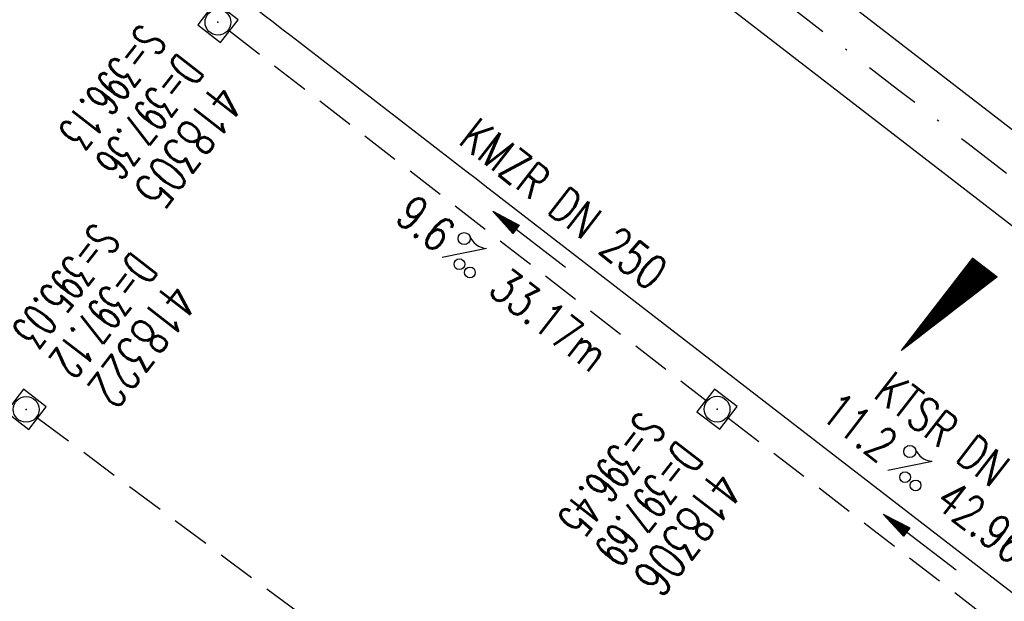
# Model space of a CAD drawing. Extents: x 448150 to 449332, y 437108 to 438384.
# Tile 9 of 46: x 448947 to 448998, y 437484 to 437515. Entities that reach past the tile are written whole.
import ezdxf
from ezdxf.enums import TextEntityAlignment as Align

# ---------------------------------------------------------------- set-up
doc = ezdxf.new("R2010")
doc.units = 0
doc.header["$LTSCALE"] = 2
doc.header["$MEASUREMENT"] = 0
for name, pattern in [('AUSGEZOGEN', [0]), ('GESTRICH-X2', [1.5, 1, -0.5]), ('STRICHPT-X3', [3, 1.5, -0.75, 0, -0.75])]:
    doc.linetypes.add(name, pattern=pattern)
doc.layers.get('0').update_dxf_attribs({"linetype": 'AUSGEZOGEN'})
for name, color, linetype in [('ACHSE', 250, 'STRICHPT-X3'), ('FBR', 8, 'CONTINUOUS'), ('GEF', 7, 'CONTINUOUS'), ('KANAL', 7, 'GESTRICH-X2'), ('PFEIL', 7, 'CONTINUOUS'), ('SCHACHTNR', 6, 'CONTINUOUS'), ('SCHLITZRINNE', 8, 'AUSGEZOGEN'), ('SCHSYMBOL', 7, 'AUSGEZOGEN'), ('TEXTO', 4, 'CONTINUOUS'), ('TEXTU', 4, 'CONTINUOUS')]:
    doc.layers.add(name, color=color, linetype=linetype)
doc.styles.add('ROMANS', font='romans.shx', dxfattribs={"width": 0.8})

# ---------------------------------------------------------------- blocks, each defined once
blk = doc.blocks.new('PROM')
blk.add_line((1.566, 1.817), (0.019, 0.015))
for centre, radius in [((0.317, 1.51), 0.317), ((0.943, 0.291), 0.283), ((1.645, 0.287), 0.283)]:
    blk.add_circle(centre, radius)
blk.add_arc((0.992, 2.682), 1.033, 239.1414, 303.3549)
blk = doc.blocks.new('PFEIL2')
at = {"color": 0}
for p, q in [((0.88, 0.002), (-2.401, -0.012)), ((0.881, -0.271), (0.879, 0.276)), ((0.879, 0.276), (2.429, 0.009)), ((0.911, 0.27), (0.879, 0.265)), ((0.965, 0.261), (0.879, 0.246)), ((1.019, 0.252), (0.879, 0.228)), ((1.073, 0.242), (0.879, 0.209)), ((1.127, 0.233), (0.879, 0.191)), ((1.181, 0.224), (0.879, 0.172)), ((1.235, 0.214), (0.879, 0.154)), ((1.289, 0.205), (0.879, 0.135)), ((1.343, 0.196), (0.879, 0.117)), ((1.397, 0.187), (0.879, 0.098)), ((1.451, 0.177), (0.879, 0.08)), ((1.505, 0.168), (0.879, 0.061)), ((1.559, 0.159), (0.88, 0.043)), ((1.613, 0.149), (0.88, 0.024)), ((1.668, 0.14), (0.88, 0.006)), ((1.722, 0.131), (0.88, -0.013)), ((1.776, 0.121), (0.88, -0.031)), ((1.83, 0.112), (0.88, -0.05)), ((1.884, 0.103), (0.88, -0.068)), ((1.938, 0.094), (0.88, -0.087)), ((1.992, 0.084), (0.88, -0.105)), ((2.046, 0.075), (0.88, -0.124)), ((2.1, 0.066), (0.88, -0.142)), ((2.154, 0.056), (0.88, -0.161)), ((2.208, 0.047), (0.88, -0.179)), ((2.262, 0.038), (0.881, -0.198)), ((2.316, 0.029), (0.881, -0.216)), ((2.37, 0.019), (0.881, -0.235)), ((2.424, 0.01), (0.881, -0.253)), ((2.429, 0.009), (0.881, -0.271))]:
    blk.add_line(p, q, dxfattribs=at)
blk = doc.blocks.new('20')
blk.add_lwpolyline([(-0.754, -0.751), (0.754, -0.751), (0.754, 0.75), (-0.754, 0.75)], close=True)
blk.add_circle((0, 0), 0.676)
blk.add_point((0, 0))
blk = doc.blocks.new('*X5')
at = {"color": 0}
for p, q in [((725.827, 193.844), (727.436, 195.453)), ((725.827, 193.853), (727.427, 195.453)), ((725.827, 193.861), (727.418, 195.453)), ((725.827, 193.87), (727.409, 195.453)), ((725.827, 193.879), (727.401, 195.453)), ((725.827, 193.888), (727.392, 195.453)), ((725.827, 193.897), (727.383, 195.453)), ((725.827, 193.906), (727.374, 195.453)), ((725.827, 193.914), (727.365, 195.453)), ((725.827, 193.923), (727.356, 195.453)), ((725.827, 193.932), (727.347, 195.453)), ((725.827, 193.941), (727.339, 195.453)), ((725.827, 193.95), (727.33, 195.453)), ((725.827, 193.959), (727.321, 195.453)), ((725.827, 193.967), (727.312, 195.453)), ((725.827, 193.976), (727.303, 195.453)), ((725.827, 193.985), (727.294, 195.453)), ((725.827, 193.994), (727.286, 195.453)), ((725.827, 194.003), (727.277, 195.453)), ((725.827, 194.012), (727.268, 195.453)), ((725.827, 194.02), (727.259, 195.453)), ((725.827, 194.029), (727.25, 195.453)), ((725.827, 194.038), (727.241, 195.453)), ((725.827, 194.047), (727.233, 195.453)), ((725.827, 194.056), (727.224, 195.453)), ((725.827, 194.065), (727.215, 195.453)), ((725.827, 194.073), (727.206, 195.453)), ((725.827, 194.082), (727.197, 195.453)), ((725.827, 194.091), (727.188, 195.453)), ((725.827, 194.1), (727.18, 195.453)), ((725.827, 194.109), (727.171, 195.453)), ((725.827, 194.118), (727.162, 195.453)), ((725.827, 194.127), (727.153, 195.453)), ((725.827, 194.135), (727.144, 195.453)), ((725.827, 194.144), (727.135, 195.453)), ((725.827, 194.153), (727.127, 195.453)), ((725.827, 194.162), (727.118, 195.453)), ((725.827, 194.171), (727.109, 195.453)), ((725.827, 194.18), (727.1, 195.453)), ((725.827, 194.188), (727.091, 195.453)), ((725.827, 194.197), (727.082, 195.453)), ((725.827, 194.206), (727.073, 195.453)), ((725.827, 194.215), (727.065, 195.453)), ((725.827, 194.224), (727.056, 195.453)), ((725.827, 194.233), (727.047, 195.453)), ((725.827, 194.241), (727.038, 195.453)), ((725.827, 194.25), (727.029, 195.453)), ((725.827, 194.259), (727.02, 195.453)), ((725.827, 194.268), (727.012, 195.453)), ((725.827, 194.277), (727.003, 195.453)), ((725.827, 194.286), (726.994, 195.453)), ((725.827, 194.294), (726.985, 195.453)), ((725.827, 194.303), (726.976, 195.453)), ((725.827, 194.312), (726.967, 195.453)), ((725.827, 194.321), (726.959, 195.453)), ((725.827, 194.33), (726.95, 195.453)), ((725.827, 194.339), (726.941, 195.453)), ((725.827, 194.348), (726.932, 195.453)), ((725.827, 194.356), (726.923, 195.453)), ((725.827, 194.365), (726.914, 195.453)), ((725.827, 194.374), (726.906, 195.453)), ((725.827, 194.383), (726.897, 195.453)), ((725.827, 194.392), (726.888, 195.453)), ((725.827, 194.401), (726.879, 195.453)), ((725.827, 194.409), (726.87, 195.453)), ((725.827, 194.418), (726.861, 195.453)), ((725.827, 194.427), (726.853, 195.453)), ((725.827, 194.436), (726.844, 195.453)), ((725.827, 194.445), (726.835, 195.453)), ((725.827, 194.454), (726.826, 195.453)), ((725.827, 194.462), (726.817, 195.453)), ((725.827, 194.471), (726.808, 195.453)), ((725.827, 194.48), (726.799, 195.453)), ((725.827, 194.489), (726.791, 195.453)), ((725.827, 194.498), (726.782, 195.453)), ((725.827, 194.507), (726.773, 195.453)), ((725.827, 194.515), (726.764, 195.453)), ((725.827, 194.524), (726.755, 195.453)), ((725.827, 194.533), (726.746, 195.453)), ((725.827, 194.542), (726.738, 195.453)), ((725.827, 194.551), (726.729, 195.453)), ((725.827, 194.56), (726.72, 195.453)), ((725.827, 194.568), (726.711, 195.453)), ((725.827, 194.577), (726.702, 195.453)), ((725.827, 194.586), (726.693, 195.453)), ((725.827, 194.595), (726.685, 195.453)), ((725.827, 194.604), (726.676, 195.453)), ((725.827, 194.613), (726.667, 195.453)), ((725.827, 194.622), (726.658, 195.453)), ((725.827, 194.63), (726.649, 195.453)), ((725.827, 194.639), (726.64, 195.453)), ((725.827, 194.648), (726.632, 195.453)), ((725.827, 194.657), (726.623, 195.453)), ((725.827, 194.666), (726.614, 195.453)), ((725.827, 194.675), (726.605, 195.453)), ((725.827, 194.683), (726.596, 195.453)), ((725.827, 194.692), (726.587, 195.453)), ((725.827, 194.701), (726.579, 195.453)), ((725.827, 194.71), (726.57, 195.453)), ((725.827, 194.719), (726.561, 195.453)), ((725.827, 194.728), (726.552, 195.453)), ((725.827, 194.736), (726.543, 195.453)), ((725.827, 194.745), (726.534, 195.453)), ((725.827, 194.754), (726.525, 195.453)), ((725.827, 194.763), (726.517, 195.453)), ((725.827, 194.772), (726.508, 195.453)), ((725.827, 194.781), (726.499, 195.453)), ((725.827, 194.789), (726.49, 195.453)), ((725.827, 194.798), (726.481, 195.453)), ((725.827, 194.807), (726.472, 195.453)), ((725.827, 194.816), (726.464, 195.453)), ((725.827, 194.825), (726.455, 195.453)), ((725.827, 194.834), (726.446, 195.453)), ((725.827, 194.842), (726.437, 195.453)), ((725.827, 194.851), (726.428, 195.453)), ((725.827, 194.86), (726.419, 195.453)), ((725.827, 194.869), (726.411, 195.453)), ((725.827, 194.878), (726.402, 195.453)), ((725.827, 194.887), (726.393, 195.453)), ((725.827, 194.896), (726.384, 195.453)), ((725.827, 194.904), (726.375, 195.453)), ((725.827, 194.913), (726.366, 195.453)), ((725.827, 194.922), (726.358, 195.453)), ((725.827, 194.931), (726.349, 195.453)), ((725.827, 194.94), (726.34, 195.453)), ((725.827, 194.949), (726.331, 195.453)), ((725.827, 194.957), (726.322, 195.453)), ((725.827, 194.966), (726.313, 195.453)), ((725.827, 194.975), (726.305, 195.453)), ((725.827, 194.984), (726.296, 195.453)), ((725.827, 194.993), (726.287, 195.453)), ((725.827, 195.002), (726.278, 195.453)), ((725.827, 195.01), (726.269, 195.453)), ((725.827, 195.019), (726.26, 195.453)), ((725.827, 195.028), (726.251, 195.453)), ((725.827, 195.037), (726.243, 195.453)), ((725.827, 195.046), (726.234, 195.453)), ((725.827, 195.055), (726.225, 195.453)), ((725.827, 195.063), (726.216, 195.453)), ((725.827, 195.072), (726.207, 195.453)), ((725.827, 195.081), (726.198, 195.453)), ((725.827, 195.09), (726.19, 195.453)), ((725.827, 195.099), (726.181, 195.453)), ((725.827, 195.108), (726.172, 195.453)), ((725.827, 195.116), (726.163, 195.453)), ((725.827, 195.125), (726.154, 195.453)), ((725.827, 195.134), (726.145, 195.453)), ((725.827, 195.143), (726.137, 195.453)), ((725.827, 195.152), (726.128, 195.453)), ((725.827, 195.161), (726.119, 195.453)), ((725.827, 195.17), (726.11, 195.453)), ((725.827, 195.178), (726.101, 195.453)), ((725.827, 195.187), (726.092, 195.453)), ((725.827, 195.196), (726.084, 195.453)), ((725.827, 195.205), (726.075, 195.453)), ((725.827, 195.214), (726.066, 195.453)), ((725.827, 195.223), (726.057, 195.453)), ((725.827, 195.231), (726.048, 195.453)), ((725.827, 195.24), (726.039, 195.453)), ((725.827, 195.249), (726.031, 195.453)), ((725.827, 195.258), (726.022, 195.453)), ((725.827, 195.267), (726.013, 195.453)), ((725.827, 195.276), (726.004, 195.453)), ((725.827, 195.284), (725.995, 195.453)), ((725.827, 195.293), (725.986, 195.453)), ((725.827, 195.302), (725.977, 195.453)), ((725.827, 195.311), (725.969, 195.453)), ((725.827, 195.32), (725.96, 195.453)), ((725.827, 195.329), (725.951, 195.453)), ((725.827, 195.337), (725.942, 195.453)), ((725.827, 195.346), (725.933, 195.453)), ((725.827, 195.355), (725.924, 195.453)), ((725.827, 195.364), (725.916, 195.453)), ((725.827, 195.373), (725.907, 195.453)), ((725.827, 195.382), (725.898, 195.453)), ((725.827, 195.39), (725.889, 195.453)), ((725.827, 195.399), (725.88, 195.453)), ((725.827, 195.408), (725.871, 195.453)), ((725.827, 195.417), (725.863, 195.453)), ((725.827, 195.426), (725.854, 195.453)), ((725.827, 195.435), (725.845, 195.453)), ((725.827, 195.444), (725.836, 195.453)), ((725.827, 193.826), (727.433, 195.433)), ((725.827, 193.817), (727.43, 195.421)), ((725.827, 193.808), (727.427, 195.409)), ((725.827, 193.799), (727.424, 195.397)), ((725.827, 193.791), (727.421, 195.385)), ((725.827, 193.782), (727.418, 195.373)), ((725.827, 193.773), (727.414, 195.361)), ((725.827, 193.764), (727.411, 195.349)), ((725.827, 193.755), (727.408, 195.337)), ((725.827, 193.746), (727.405, 195.325)), ((725.827, 193.738), (727.402, 195.313)), ((725.827, 193.729), (727.399, 195.301)), ((725.827, 193.72), (727.395, 195.289)), ((725.827, 193.711), (727.392, 195.277)), ((725.827, 193.702), (727.389, 195.265)), ((725.827, 193.693), (727.386, 195.253)), ((725.827, 193.685), (727.383, 195.241)), ((725.827, 193.676), (727.38, 195.229)), ((725.827, 193.667), (727.377, 195.217)), ((725.827, 193.658), (727.373, 195.205)), ((725.827, 193.649), (727.37, 195.193)), ((725.827, 193.64), (727.367, 195.181)), ((725.827, 193.632), (727.364, 195.169)), ((725.827, 193.623), (727.361, 195.157)), ((725.827, 193.614), (727.358, 195.145)), ((725.827, 193.605), (727.354, 195.133)), ((725.827, 193.596), (727.351, 195.121)), ((725.827, 193.587), (727.348, 195.109)), ((725.827, 193.579), (727.345, 195.097)), ((725.827, 193.57), (727.342, 195.085)), ((725.827, 193.561), (727.339, 195.073)), ((725.827, 193.552), (727.336, 195.061)), ((725.827, 193.543), (727.332, 195.049)), ((725.827, 193.534), (727.329, 195.037)), ((725.827, 193.525), (727.326, 195.025)), ((725.827, 193.517), (727.323, 195.013)), ((725.827, 193.508), (727.32, 195.001)), ((725.827, 193.499), (727.317, 194.989)), ((725.827, 193.49), (727.313, 194.977)), ((725.827, 193.481), (727.31, 194.965)), ((725.827, 193.472), (727.307, 194.953)), ((725.827, 193.464), (727.304, 194.941)), ((725.827, 193.455), (727.301, 194.929)), ((725.827, 193.446), (727.298, 194.917)), ((725.827, 193.437), (727.295, 194.905)), ((725.827, 193.428), (727.291, 194.893)), ((725.827, 193.419), (727.288, 194.881)), ((725.827, 193.411), (727.285, 194.869)), ((725.827, 193.402), (727.282, 194.857)), ((725.827, 193.393), (727.279, 194.845)), ((725.827, 193.384), (727.276, 194.833)), ((725.827, 193.375), (727.272, 194.821)), ((725.827, 193.366), (727.269, 194.809)), ((725.827, 193.358), (727.266, 194.797)), ((725.827, 193.349), (727.263, 194.785)), ((725.827, 193.34), (727.26, 194.773)), ((725.827, 193.331), (727.257, 194.761)), ((725.827, 193.322), (727.254, 194.749)), ((725.827, 193.313), (727.25, 194.737)), ((725.827, 193.305), (727.247, 194.725)), ((725.827, 193.296), (727.244, 194.713)), ((725.827, 193.287), (727.241, 194.701)), ((725.827, 193.278), (727.238, 194.689)), ((725.827, 193.269), (727.235, 194.677)), ((725.827, 193.26), (727.231, 194.665)), ((725.827, 193.251), (727.228, 194.653)), ((725.827, 193.243), (727.225, 194.641)), ((725.827, 193.234), (727.222, 194.629)), ((725.827, 193.225), (727.219, 194.617)), ((725.827, 193.216), (727.216, 194.605)), ((725.827, 193.207), (727.213, 194.593)), ((725.827, 193.198), (727.209, 194.581)), ((725.827, 193.19), (727.206, 194.569)), ((725.827, 193.181), (727.203, 194.557)), ((725.827, 193.172), (727.2, 194.545)), ((725.827, 193.163), (727.197, 194.533)), ((725.827, 193.154), (727.194, 194.521)), ((725.827, 193.145), (727.19, 194.509)), ((725.827, 193.137), (727.187, 194.497)), ((725.827, 193.128), (727.184, 194.485)), ((725.827, 193.119), (727.181, 194.473)), ((725.827, 193.11), (727.178, 194.461)), ((725.827, 193.101), (727.175, 194.449)), ((725.827, 193.092), (727.172, 194.437)), ((725.827, 193.084), (727.168, 194.425)), ((725.827, 193.075), (727.165, 194.413)), ((725.827, 193.066), (727.162, 194.401)), ((725.827, 193.057), (727.159, 194.389)), ((725.827, 193.048), (727.156, 194.377)), ((725.827, 193.039), (727.153, 194.365)), ((725.827, 193.031), (727.149, 194.353)), ((725.827, 193.022), (727.146, 194.341)), ((725.827, 193.013), (727.143, 194.329)), ((725.827, 193.004), (727.14, 194.317)), ((725.827, 192.995), (727.137, 194.305)), ((725.827, 192.986), (727.134, 194.293)), ((725.827, 192.977), (727.131, 194.281)), ((725.827, 192.969), (727.127, 194.269)), ((725.827, 192.96), (727.124, 194.257)), ((725.827, 192.951), (727.121, 194.245)), ((725.827, 192.942), (727.118, 194.233)), ((725.827, 192.933), (727.115, 194.221)), ((725.827, 192.924), (727.112, 194.209)), ((725.827, 192.916), (727.108, 194.197)), ((725.827, 192.907), (727.105, 194.185)), ((725.827, 192.898), (727.102, 194.173)), ((725.827, 192.889), (727.099, 194.161)), ((725.827, 192.88), (727.096, 194.15)), ((725.827, 192.871), (727.093, 194.138)), ((725.827, 192.863), (727.09, 194.126)), ((725.827, 192.854), (727.086, 194.114)), ((725.827, 192.845), (727.083, 194.102)), ((725.827, 192.836), (727.08, 194.09)), ((725.827, 192.827), (727.077, 194.078)), ((725.827, 192.818), (727.074, 194.066)), ((725.827, 192.81), (727.071, 194.054)), ((725.827, 192.801), (727.068, 194.042)), ((725.827, 192.792), (727.064, 194.03)), ((725.827, 192.783), (727.061, 194.018)), ((725.827, 192.774), (727.058, 194.006)), ((725.827, 192.765), (727.055, 193.994)), ((725.827, 192.757), (727.052, 193.982)), ((725.827, 192.748), (727.049, 193.97)), ((725.827, 192.739), (727.045, 193.958)), ((725.827, 192.73), (727.042, 193.946)), ((725.827, 192.721), (727.039, 193.934)), ((725.827, 192.712), (727.036, 193.922)), ((725.827, 192.703), (727.033, 193.91)), ((725.827, 192.695), (727.03, 193.898)), ((725.827, 192.686), (727.027, 193.886)), ((725.827, 192.677), (727.023, 193.874)), ((725.827, 192.668), (727.02, 193.862)), ((725.827, 192.659), (727.017, 193.85)), ((725.827, 192.65), (727.014, 193.838)), ((725.827, 192.642), (727.011, 193.826)), ((725.827, 192.633), (727.008, 193.814)), ((725.827, 192.624), (727.004, 193.802)), ((725.827, 192.615), (727.001, 193.79)), ((725.827, 192.606), (726.998, 193.778)), ((725.827, 192.597), (726.995, 193.766)), ((725.827, 192.589), (726.992, 193.754)), ((725.827, 192.58), (726.989, 193.742)), ((725.827, 192.571), (726.986, 193.73)), ((725.827, 192.562), (726.982, 193.718)), ((725.827, 192.553), (726.979, 193.706)), ((725.827, 192.544), (726.976, 193.694)), ((725.827, 192.536), (726.973, 193.682)), ((725.827, 192.527), (726.97, 193.67)), ((725.827, 192.518), (726.967, 193.658)), ((725.827, 192.509), (726.963, 193.646)), ((725.827, 192.5), (726.96, 193.634)), ((725.827, 192.491), (726.957, 193.622)), ((725.827, 192.483), (726.954, 193.61)), ((725.827, 192.474), (726.951, 193.598)), ((725.827, 192.465), (726.948, 193.586)), ((725.827, 192.456), (726.945, 193.574)), ((725.827, 192.447), (726.941, 193.562)), ((725.827, 192.438), (726.938, 193.55)), ((725.827, 192.429), (726.935, 193.538)), ((725.827, 192.421), (726.932, 193.526)), ((725.827, 192.412), (726.929, 193.514)), ((725.827, 192.403), (726.926, 193.502)), ((725.827, 192.394), (726.922, 193.49)), ((725.827, 192.385), (726.919, 193.478)), ((725.827, 192.376), (726.916, 193.466)), ((725.827, 192.368), (726.913, 193.454)), ((725.827, 192.359), (726.91, 193.442)), ((725.827, 192.35), (726.907, 193.43)), ((725.827, 192.341), (726.904, 193.418)), ((725.827, 192.332), (726.9, 193.406)), ((725.827, 192.323), (726.897, 193.394)), ((725.827, 192.315), (726.894, 193.382)), ((725.827, 192.306), (726.891, 193.37)), ((725.827, 192.297), (726.888, 193.358)), ((725.827, 192.288), (726.885, 193.346)), ((725.827, 192.279), (726.881, 193.334)), ((725.827, 192.27), (726.878, 193.322)), ((725.827, 192.262), (726.875, 193.31)), ((725.827, 192.253), (726.872, 193.298)), ((725.827, 192.244), (726.869, 193.286)), ((725.827, 192.235), (726.866, 193.274)), ((725.827, 192.226), (726.863, 193.262)), ((725.827, 192.217), (726.859, 193.25)), ((725.827, 192.209), (726.856, 193.238)), ((725.827, 192.2), (726.853, 193.226)), ((725.827, 192.191), (726.85, 193.214)), ((725.827, 192.182), (726.847, 193.202)), ((725.827, 192.173), (726.844, 193.19)), ((725.827, 192.164), (726.84, 193.178)), ((725.827, 192.155), (726.837, 193.166)), ((725.827, 192.147), (726.834, 193.154)), ((725.827, 192.138), (726.831, 193.142)), ((725.827, 192.129), (726.828, 193.13)), ((725.827, 192.12), (726.825, 193.118)), ((725.827, 192.111), (726.822, 193.106)), ((725.827, 192.102), (726.818, 193.094)), ((725.827, 192.094), (726.815, 193.082)), ((725.827, 192.085), (726.812, 193.07)), ((725.827, 192.076), (726.809, 193.058)), ((725.827, 192.067), (726.806, 193.046)), ((725.827, 192.058), (726.803, 193.034)), ((725.827, 192.049), (726.799, 193.022)), ((725.827, 192.041), (726.796, 193.01)), ((725.827, 192.032), (726.793, 192.998)), ((725.827, 192.023), (726.79, 192.986)), ((725.827, 192.014), (726.787, 192.974)), ((725.827, 192.005), (726.784, 192.962)), ((725.827, 191.996), (726.781, 192.95)), ((725.827, 191.988), (726.777, 192.938)), ((725.827, 191.979), (726.774, 192.926)), ((725.827, 191.97), (726.771, 192.914)), ((725.827, 191.961), (726.768, 192.902)), ((725.827, 191.952), (726.765, 192.89)), ((725.827, 191.943), (726.762, 192.878)), ((725.827, 191.935), (726.758, 192.866)), ((725.827, 191.926), (726.755, 192.854)), ((725.827, 191.917), (726.752, 192.842)), ((725.827, 191.908), (726.749, 192.83)), ((725.827, 191.899), (726.746, 192.818)), ((725.827, 191.89), (726.743, 192.806)), ((725.827, 191.881), (726.74, 192.794)), ((725.827, 191.873), (726.736, 192.782)), ((725.827, 191.864), (726.733, 192.77)), ((725.827, 191.855), (726.73, 192.758)), ((725.827, 191.846), (726.727, 192.746)), ((725.827, 191.837), (726.724, 192.734)), ((725.827, 191.828), (726.721, 192.722)), ((725.827, 191.82), (726.717, 192.71)), ((725.827, 191.811), (726.714, 192.698)), ((725.827, 191.802), (726.711, 192.686)), ((725.827, 191.793), (726.708, 192.674)), ((725.827, 191.784), (726.705, 192.662)), ((725.827, 191.775), (726.702, 192.65)), ((725.827, 191.767), (726.699, 192.639)), ((725.827, 191.758), (726.695, 192.627)), ((725.827, 191.749), (726.692, 192.615)), ((725.827, 191.74), (726.689, 192.603)), ((725.827, 191.731), (726.686, 192.591)), ((725.827, 191.722), (726.683, 192.579)), ((725.827, 191.714), (726.68, 192.567)), ((725.827, 191.705), (726.677, 192.555)), ((725.827, 191.696), (726.673, 192.543)), ((725.827, 191.687), (726.67, 192.531)), ((725.827, 191.678), (726.667, 192.519)), ((725.827, 191.669), (726.664, 192.507)), ((725.827, 191.66), (726.661, 192.495)), ((725.827, 191.652), (726.658, 192.483)), ((725.827, 191.643), (726.654, 192.471)), ((725.827, 191.634), (726.651, 192.459)), ((725.827, 191.625), (726.648, 192.447)), ((725.827, 191.616), (726.645, 192.435)), ((725.827, 191.607), (726.642, 192.423)), ((725.827, 191.599), (726.639, 192.411)), ((725.827, 191.59), (726.636, 192.399)), ((725.827, 191.581), (726.632, 192.387)), ((725.827, 191.572), (726.629, 192.375)), ((725.827, 191.563), (726.626, 192.363)), ((725.827, 191.554), (726.623, 192.351)), ((725.827, 191.546), (726.62, 192.339)), ((725.827, 191.537), (726.617, 192.327)), ((725.827, 191.528), (726.613, 192.315)), ((725.827, 191.519), (726.61, 192.303)), ((725.827, 191.51), (726.607, 192.291)), ((725.827, 191.501), (726.604, 192.279)), ((725.827, 191.493), (726.601, 192.267)), ((725.827, 191.484), (726.598, 192.255)), ((725.827, 191.475), (726.595, 192.243)), ((725.827, 191.466), (726.591, 192.231)), ((725.827, 191.457), (726.588, 192.219)), ((725.827, 191.448), (726.585, 192.207)), ((725.827, 191.44), (726.582, 192.195)), ((725.827, 191.431), (726.579, 192.183)), ((725.827, 191.422), (726.576, 192.171)), ((725.827, 191.413), (726.572, 192.159)), ((725.827, 191.404), (726.569, 192.147)), ((725.827, 191.395), (726.566, 192.135)), ((725.827, 191.386), (726.563, 192.123)), ((725.827, 191.378), (726.56, 192.111)), ((725.827, 191.369), (726.557, 192.099)), ((725.827, 191.36), (726.554, 192.087)), ((725.827, 191.351), (726.55, 192.075)), ((725.827, 191.342), (726.547, 192.063)), ((725.827, 191.333), (726.544, 192.051)), ((725.827, 191.325), (726.541, 192.039)), ((725.827, 191.316), (726.538, 192.027)), ((725.827, 191.307), (726.535, 192.015)), ((725.827, 191.298), (726.531, 192.003)), ((725.827, 191.289), (726.528, 191.991)), ((725.827, 191.28), (726.525, 191.979)), ((725.827, 191.272), (726.522, 191.967)), ((725.827, 191.263), (726.519, 191.955)), ((725.827, 191.254), (726.516, 191.943)), ((725.827, 191.245), (726.513, 191.931)), ((725.827, 191.236), (726.509, 191.919)), ((725.827, 191.227), (726.506, 191.907)), ((725.827, 191.219), (726.503, 191.895)), ((725.827, 191.21), (726.5, 191.883)), ((725.827, 191.201), (726.497, 191.871)), ((725.827, 191.192), (726.494, 191.859)), ((725.827, 191.183), (726.49, 191.847)), ((725.827, 191.174), (726.487, 191.835)), ((725.827, 191.166), (726.484, 191.823)), ((725.827, 191.157), (726.481, 191.811)), ((725.827, 191.148), (726.478, 191.799)), ((725.827, 191.139), (726.475, 191.787)), ((725.827, 191.13), (726.472, 191.775)), ((725.827, 191.121), (726.468, 191.763)), ((725.827, 191.112), (726.465, 191.751)), ((725.827, 191.104), (726.462, 191.739)), ((725.827, 191.095), (726.459, 191.727)), ((725.827, 191.086), (726.456, 191.715)), ((725.827, 191.077), (726.453, 191.703)), ((725.827, 191.068), (726.449, 191.691)), ((725.827, 191.059), (726.446, 191.679)), ((725.827, 191.051), (726.443, 191.667)), ((725.827, 191.042), (726.44, 191.655)), ((725.827, 191.033), (726.437, 191.643)), ((725.827, 191.024), (726.434, 191.631)), ((725.827, 191.015), (726.431, 191.619)), ((725.827, 191.006), (726.427, 191.607)), ((725.827, 190.998), (726.424, 191.595)), ((725.827, 190.989), (726.421, 191.583)), ((725.827, 190.98), (726.418, 191.571)), ((725.827, 190.971), (726.415, 191.559)), ((725.827, 190.962), (726.412, 191.547)), ((725.827, 190.953), (726.408, 191.535)), ((725.827, 190.945), (726.405, 191.523)), ((725.827, 190.936), (726.402, 191.511)), ((725.827, 190.927), (726.399, 191.499)), ((725.827, 190.918), (726.396, 191.487)), ((725.827, 190.909), (726.393, 191.475)), ((725.827, 190.9), (726.39, 191.463)), ((725.827, 190.892), (726.386, 191.451)), ((725.827, 190.883), (726.383, 191.439)), ((725.827, 190.874), (726.38, 191.427)), ((725.827, 190.865), (726.377, 191.415)), ((725.827, 190.856), (726.374, 191.403)), ((725.827, 190.847), (726.371, 191.391)), ((725.827, 190.838), (726.367, 191.379)), ((725.827, 190.83), (726.364, 191.367)), ((725.827, 190.821), (726.361, 191.355)), ((725.827, 190.812), (726.358, 191.343)), ((725.827, 190.803), (726.355, 191.331)), ((725.827, 190.794), (726.352, 191.319)), ((725.827, 190.785), (726.349, 191.307)), ((725.827, 190.777), (726.345, 191.295)), ((725.827, 190.768), (726.342, 191.283)), ((725.827, 190.759), (726.339, 191.271)), ((725.827, 190.75), (726.336, 191.259)), ((725.827, 190.741), (726.333, 191.247)), ((725.827, 190.732), (726.33, 191.235)), ((725.827, 190.724), (726.326, 191.223)), ((725.827, 190.715), (726.323, 191.211)), ((725.827, 190.706), (726.32, 191.199)), ((725.827, 190.697), (726.317, 191.187)), ((725.827, 190.688), (726.314, 191.175)), ((725.827, 190.679), (726.311, 191.163)), ((725.827, 190.671), (726.308, 191.151)), ((725.827, 190.662), (726.304, 191.139)), ((725.827, 190.653), (726.301, 191.128)), ((725.827, 190.644), (726.298, 191.116)), ((725.827, 190.635), (726.295, 191.104)), ((725.827, 190.626), (726.292, 191.092)), ((725.827, 190.618), (726.289, 191.08)), ((725.827, 190.609), (726.286, 191.068)), ((725.827, 190.6), (726.282, 191.056)), ((725.827, 190.591), (726.279, 191.044)), ((725.827, 190.582), (726.276, 191.032)), ((725.827, 190.573), (726.273, 191.02)), ((725.827, 190.564), (726.27, 191.008)), ((725.827, 190.556), (726.267, 190.996)), ((725.827, 190.547), (726.263, 190.984)), ((725.827, 190.538), (726.26, 190.972)), ((725.827, 190.529), (726.257, 190.96)), ((725.827, 190.52), (726.254, 190.948)), ((725.827, 190.511), (726.251, 190.936)), ((725.827, 190.503), (726.248, 190.924)), ((725.827, 190.494), (726.245, 190.912)), ((725.827, 190.485), (726.241, 190.9)), ((725.827, 190.476), (726.238, 190.888)), ((725.827, 190.467), (726.235, 190.876)), ((725.827, 190.458), (726.232, 190.864)), ((725.827, 190.45), (726.229, 190.852)), ((725.827, 190.441), (726.226, 190.84)), ((725.827, 190.432), (726.222, 190.828)), ((725.827, 190.423), (726.219, 190.816)), ((725.827, 190.414), (726.216, 190.804)), ((725.827, 190.405), (726.213, 190.792)), ((725.827, 190.397), (726.21, 190.78)), ((725.827, 190.388), (726.207, 190.768)), ((725.827, 190.379), (726.204, 190.756)), ((725.827, 190.37), (726.2, 190.744)), ((725.827, 190.361), (726.197, 190.732)), ((725.827, 190.352), (726.194, 190.72)), ((725.827, 190.344), (726.191, 190.708)), ((725.827, 190.335), (726.188, 190.696)), ((725.827, 190.326), (726.185, 190.684)), ((725.827, 190.317), (726.181, 190.672)), ((725.827, 190.308), (726.178, 190.66)), ((725.827, 190.299), (726.175, 190.648)), ((725.827, 190.29), (726.172, 190.636)), ((725.827, 190.282), (726.169, 190.624)), ((725.827, 190.273), (726.166, 190.612)), ((725.827, 190.264), (726.163, 190.6)), ((725.827, 190.255), (726.159, 190.588)), ((725.827, 190.246), (726.156, 190.576)), ((725.827, 190.237), (726.153, 190.564)), ((725.827, 190.229), (726.15, 190.552)), ((725.827, 190.22), (726.147, 190.54)), ((725.827, 190.211), (726.144, 190.528)), ((725.827, 190.202), (726.14, 190.516)), ((725.827, 190.193), (726.137, 190.504)), ((725.827, 190.184), (726.134, 190.492)), ((725.827, 190.176), (726.131, 190.48)), ((725.827, 190.167), (726.128, 190.468)), ((725.827, 190.158), (726.125, 190.456)), ((725.827, 190.149), (726.122, 190.444)), ((725.827, 190.14), (726.118, 190.432)), ((725.827, 190.131), (726.115, 190.42)), ((725.827, 190.123), (726.112, 190.408)), ((725.827, 190.114), (726.109, 190.396)), ((725.827, 190.105), (726.106, 190.384)), ((725.827, 190.096), (726.103, 190.372)), ((725.827, 190.087), (726.099, 190.36)), ((725.827, 190.078), (726.096, 190.348)), ((725.827, 190.07), (726.093, 190.336)), ((725.827, 190.061), (726.09, 190.324)), ((725.827, 190.052), (726.087, 190.312)), ((725.827, 190.043), (726.084, 190.3)), ((725.827, 190.034), (726.081, 190.288)), ((725.827, 190.025), (726.077, 190.276)), ((725.827, 190.016), (726.074, 190.264)), ((725.827, 190.008), (726.071, 190.252)), ((725.827, 189.999), (726.068, 190.24)), ((725.827, 189.99), (726.065, 190.228)), ((725.827, 189.981), (726.062, 190.216)), ((725.827, 189.972), (726.058, 190.204)), ((725.827, 189.963), (726.055, 190.192)), ((725.827, 189.955), (726.052, 190.18)), ((725.827, 189.946), (726.049, 190.168)), ((725.827, 189.937), (726.046, 190.156)), ((725.827, 189.928), (726.043, 190.144)), ((725.827, 189.919), (726.04, 190.132)), ((725.827, 189.91), (726.036, 190.12)), ((725.827, 189.902), (726.033, 190.108)), ((725.827, 189.893), (726.03, 190.096)), ((725.827, 189.884), (726.027, 190.084)), ((725.827, 189.875), (726.024, 190.072)), ((725.827, 189.866), (726.021, 190.06)), ((725.827, 189.857), (726.017, 190.048)), ((725.827, 189.849), (726.014, 190.036)), ((725.827, 189.84), (726.011, 190.024)), ((725.827, 189.831), (726.008, 190.012)), ((725.827, 189.822), (726.005, 190)), ((725.827, 189.813), (726.002, 189.988)), ((725.827, 189.804), (725.999, 189.976)), ((725.827, 189.796), (725.995, 189.964)), ((725.827, 189.787), (725.992, 189.952)), ((725.827, 189.778), (725.989, 189.94)), ((725.827, 189.769), (725.986, 189.928)), ((725.827, 189.76), (725.983, 189.916)), ((725.827, 189.751), (725.98, 189.904)), ((725.827, 189.742), (725.976, 189.892)), ((725.827, 189.734), (725.973, 189.88)), ((725.827, 189.725), (725.97, 189.868)), ((725.827, 189.716), (725.967, 189.856)), ((725.827, 189.707), (725.964, 189.844)), ((725.827, 189.698), (725.961, 189.832)), ((725.827, 189.689), (725.958, 189.82)), ((725.827, 189.681), (725.954, 189.808)), ((725.827, 189.672), (725.951, 189.796)), ((725.827, 189.663), (725.948, 189.784)), ((725.827, 189.654), (725.945, 189.772)), ((725.827, 189.645), (725.942, 189.76)), ((725.827, 189.636), (725.939, 189.748)), ((725.827, 189.628), (725.935, 189.736)), ((725.827, 189.619), (725.932, 189.724)), ((725.827, 189.61), (725.929, 189.712)), ((725.827, 189.601), (725.926, 189.7)), ((725.827, 189.592), (725.923, 189.688)), ((725.827, 189.583), (725.92, 189.676)), ((725.827, 189.575), (725.917, 189.664)), ((725.827, 189.566), (725.913, 189.652)), ((725.827, 189.557), (725.91, 189.64)), ((725.827, 189.548), (725.907, 189.628)), ((725.827, 189.539), (725.904, 189.616)), ((725.827, 189.53), (725.901, 189.605)), ((725.827, 189.521), (725.898, 189.593)), ((725.827, 189.513), (725.895, 189.581)), ((725.827, 189.504), (725.891, 189.569)), ((725.827, 189.495), (725.888, 189.557)), ((725.827, 189.486), (725.885, 189.545)), ((725.827, 189.477), (725.882, 189.533)), ((725.827, 189.468), (725.879, 189.521)), ((725.827, 189.46), (725.876, 189.509)), ((725.827, 189.451), (725.872, 189.497)), ((725.827, 189.442), (725.869, 189.485)), ((725.827, 189.433), (725.866, 189.473)), ((725.827, 189.424), (725.863, 189.461)), ((725.827, 189.415), (725.86, 189.449)), ((725.827, 189.407), (725.857, 189.437)), ((725.827, 189.398), (725.854, 189.425)), ((725.827, 189.389), (725.85, 189.413)), ((725.827, 189.38), (725.847, 189.401)), ((725.827, 189.371), (725.844, 189.389)), ((725.827, 189.362), (725.841, 189.377)), ((725.827, 189.354), (725.838, 189.365)), ((725.827, 189.345), (725.835, 189.353)), ((725.827, 189.336), (725.831, 189.341))]:
    blk.add_line(p, q, dxfattribs=at)
blk = doc.blocks.new('GEF')
at = {"color": 0}
for p, q in [((0.01, 0.018), (0.01, 6.148)), ((1.622, 6.148), (0.01, 0.018)), ((0.01, 6.148), (1.622, 6.148))]:
    blk.add_line(p, q, dxfattribs=at)
blk.add_blockref('*X5', (-725.817, -189.305), dxfattribs=at)

msp = doc.modelspace()

# ---------------------------------------------------------------- hatches: boundary and pattern name
at = {"layer": 'SCHLITZRINNE'}
h = msp.add_hatch(dxfattribs=at)
h.set_pattern_fill('_USER', color=256, scale=1.5, angle=45, style=0, pattern_type=0)
h.set_pattern_definition([(0.19809, (448696.2442, 437758.0261), (-0.005186, 1.499991), [])])
edge = h.paths.add_edge_path()
edge.add_arc((450103.943, 439168.643), 1992.851, 225.253931, 225.326505)
edge.add_arc((450104.379, 439169.084), 1993.471, 225.326505, 225.685513)
edge.add_arc((450114.112, 439179.052), 2007.404, 225.685514, 226.043274)
edge.add_arc((450116.374, 439181.397), 2010.661, 226.043274, 226.400342)
edge.add_arc((450108.345, 439172.967), 1999.019, 226.400342, 226.758448)
edge.add_arc((450107.359, 439171.918), 1997.58, 226.758448, 227.116898)
edge.add_arc((450114.22, 439179.306), 2007.663, 227.116898, 227.474446)
edge.add_arc((450112.044, 439176.933), 2004.443, 227.474446, 227.83238)
edge.add_arc((450107.824, 439172.273), 1998.156, 227.83238, 228.190877)
edge.add_arc((450107.663, 439172.094), 1997.915, 228.190877, 228.549748)
edge.add_arc((450107.034, 439171.381), 1996.965, 228.549748, 228.908704)
edge.add_arc((450111.572, 439176.585), 2003.869, 228.908704, 229.265964)
edge.add_arc((450119.093, 439185.318), 2015.394, 229.265964, 229.6222)
edge.add_arc((450115.134, 439180.663), 2009.284, 229.6222, 229.979919)
edge.add_arc((450101.808, 439164.793), 1988.56, 229.979919, 230.339497)
edge.add_arc((450135.905, 439205.921), 2041.985, 230.339497, 230.699144)
edge.add_arc((450015.788, 439059.171), 1852.343, 230.699144, 231.076753)
edge.add_arc((450440.038, 439584.513), 2527.6, 231.076753, 231.41321)
edge.add_arc((449605.176, 438538.206), 1189.037, 231.413211, 231.903765)
edge.add_arc((451876.599, 441435.451), 4870.53, 231.903765, 232.054115)
edge.add_arc((449764.385, 438726.671), 1435.572, 232.054115, 232.331051)
edge.add_arc((663048.573, 714993.472), 350453.466, 232.33105148, 232.33182369)
edge.add_arc((452105.708, 441751.773), 5260.885, 232.331837, 232.33814)
edge.add_arc((1083717.784, 1260087.558), 1038995.508, 232.338139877, 232.338829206)
edge.add_arc((362297.748, 325361.769), 141749.668, 52.33595822, 52.34101086, ccw=False)
edge.add_arc((130991.073, 25697.409), 520301.522, 52.33458173, 52.33595822, ccw=False)
edge.add_arc((597397.743, 629905.021), 242982.187, 232.33379622, 232.33674373)
edge.add_arc((1091510.304, 1270060.009), 1051651.236, 232.336743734, 232.337424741)
edge.add_arc((63904.407, -61307.138), 630166.935, 52.33651599, 52.337652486, ccw=False)
edge.add_line((448950.678, 437541.271), (448965.933, 437529.496))
edge.add_arc((450103.943, 439168.643), 1993.351, 225.253931, 225.326505)
edge.add_arc((450104.379, 439169.084), 1993.971, 225.326505, 225.635808)
h = msp.add_hatch(dxfattribs=at)
h.set_pattern_fill('_USER', color=256, scale=1.5, angle=45, style=0, pattern_type=0)
h.set_pattern_definition([(5.43336, (448830.8072, 437635.437), (-0.142032, 1.4932605), [])])
edge = h.paths.add_edge_path()
edge.add_arc((450115.134, 439180.663), 2009.784, 229.702843, 229.979919)
edge.add_arc((450101.808, 439164.793), 1989.06, 229.979919, 230.339497)
edge.add_arc((450135.905, 439205.921), 2042.485, 230.339497, 230.699144)
edge.add_arc((450015.788, 439059.171), 1852.843, 230.699144, 231.076753)
edge.add_arc((450440.038, 439584.513), 2528.1, 231.076753, 231.211419)
edge.add_arc((450103.943, 439168.643), 1992.851, 225.253931, 225.326505)
edge.add_arc((450104.379, 439169.084), 1993.471, 225.326505, 225.685513)
edge.add_arc((450114.112, 439179.052), 2007.404, 225.685514, 226.043274)
edge.add_arc((450116.374, 439181.397), 2010.661, 226.043274, 226.400342)
edge.add_arc((450108.345, 439172.967), 1999.019, 226.400342, 226.758448)
edge.add_arc((450107.359, 439171.918), 1997.58, 226.758448, 227.116898)
edge.add_arc((450114.22, 439179.306), 2007.663, 227.116898, 227.474446)
edge.add_arc((450112.044, 439176.933), 2004.443, 227.474446, 227.83238)
edge.add_arc((450107.824, 439172.273), 1998.156, 227.83238, 228.190877)
edge.add_arc((450107.663, 439172.094), 1997.915, 228.190877, 228.549748)
edge.add_arc((450107.034, 439171.381), 1996.965, 228.549748, 228.908704)
edge.add_arc((450111.572, 439176.585), 2003.869, 228.908704, 229.265964)
edge.add_arc((450119.093, 439185.318), 2015.394, 229.265964, 229.6222)
edge.add_arc((450115.134, 439180.663), 2009.284, 229.6222, 229.979919)
edge.add_arc((450101.808, 439164.793), 1988.56, 229.979919, 230.339497)
edge.add_arc((450135.905, 439205.921), 2041.985, 230.339497, 230.699144)
edge.add_arc((450015.788, 439059.171), 1852.343, 230.699144, 231.076753)
edge.add_arc((450440.038, 439584.513), 2527.6, 231.076753, 231.41321)
edge.add_arc((449605.176, 438538.206), 1189.037, 231.413211, 231.903765)
edge.add_arc((451876.599, 441435.451), 4870.53, 231.903765, 232.054115)
edge.add_arc((449764.385, 438726.671), 1435.572, 232.054115, 232.331051)
edge.add_arc((663048.573, 714993.472), 350453.466, 232.33105148, 232.33182369)
edge.add_arc((452105.708, 441751.773), 5260.885, 232.331837, 232.33814)
edge.add_arc((1083717.784, 1260087.558), 1038995.508, 232.338139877, 232.338829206)
edge.add_arc((362297.748, 325361.769), 141749.668, 52.33595822, 52.34101086, ccw=False)
edge.add_arc((130991.073, 25697.409), 520301.522, 52.33458173, 52.33595822, ccw=False)
edge.add_arc((597397.743, 629905.021), 242982.187, 232.33379622, 232.33674373)
edge.add_arc((1091510.304, 1270060.009), 1051651.236, 232.336743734, 232.337424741)
edge.add_arc((63904.407, -61307.138), 630166.935, 52.33651599, 52.337652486, ccw=False)
edge.add_line((448950.678, 437541.271), (448965.933, 437529.496))

# ---------------------------------------------------------------- linework, layer by layer
at = {"layer": 'ACHSE'}
for points in [[(448892.529, 437588.68, 0.000003), (448902.425, 437581.042, -0.000022), (448912.32, 437573.405, -0.000006), (448922.215, 437565.767, 0.000013), (448932.11, 437558.129, 0.000003), (448942.005, 437550.492, -0.000005), (448951.9, 437542.854, -0.000002), (448981.585, 437519.941, 0.000001), (449011.271, 437497.027, 0), (449049.136, 437467.8, 0), (449090.432, 437435.925, 0.000002), (449130.013, 437405.374, -0.000003), (449169.594, 437374.823, -0.000001), (449183.702, 437363.933, 0.000004)], [(448888.336, 437591.917, 0.000003), (448892.071, 437589.033, 0.000028)]]:
    msp.add_lwpolyline(points, format="xyb", dxfattribs=at)
at = {"layer": 'FBR'}
for points in [[(448893.751, 437590.263, 0.000003), (448903.647, 437582.626, -0.000022), (448913.542, 437574.988, -0.000006), (448923.437, 437567.35, 0.000013), (448933.332, 437559.712, 0.000003), (448943.227, 437552.075, -0.000005), (448953.122, 437544.437, -0.000002), (448982.808, 437521.524), (449012.493, 437498.61), (449035.235, 437481.057), (449050.358, 437469.383), (449091.654, 437437.508, 0.000002), (449131.235, 437406.957, -0.000003), (449170.816, 437376.406, -0.000001), (449185.277, 437365.244, -0.000001)], [(448881.988, 437575.026, 0.000003), (448891.884, 437567.387, -0.000022), (448901.78, 437559.749, -0.000006), (448911.675, 437552.112, 0.000013), (448921.57, 437544.474, 0.000003), (448931.465, 437536.836, -0.000005), (448941.36, 437529.199, -0.000002), (448971.045, 437506.285), (449000.731, 437483.372), (449002.074, 437482.335)], [(448889.562, 437593.497, 0.000003), (448893.294, 437590.616, 0.000028)], [(448877.762, 437578.288, 0.000003), (448881.526, 437575.382, 0.000028)], [(448834.233, 437657.338, 0.00017), (448835.27, 437656.467, 0.001569), (448844.761, 437648.548, 0.001569), (448854.559, 437640.476, 0.001647), (448863.943, 437632.847, 0.001468), (448875.411, 437623.641, 0.00214), (448883.327, 437617.381, 0.000657), (448893.314, 437609.572, 0.001208), (448898.757, 437605.348, 0.000003), (448902.464, 437602.487, 0.000028), (448902.917, 437602.137, 0.000003), (448912.812, 437594.5, -0.000022), (448922.707, 437586.863, -0.000006), (448932.602, 437579.224, 0.000013), (448942.498, 437571.586, 0.000003), (448952.392, 437563.949, -0.000005), (448962.287, 437556.312, -0.000002), (448991.973, 437533.398), (449021.658, 437510.484), (449047.047, 437490.888)], [(448965.933, 437529.496), (448980.363, 437518.357), (449010.049, 437495.444), (449032.791, 437477.89), (449047.914, 437466.217), (449089.21, 437434.342, 0.000002), (449128.791, 437403.791, -0.000003), (449168.372, 437373.24, -0.000001), (449182.127, 437362.622, -0.000001)]]:
    msp.add_lwpolyline(points, format="xyb", dxfattribs=at)
at = {"layer": 'KANAL'}
for p, q in [((448957.625, 437514.406), (448982.656, 437495)), ((448947.563, 437494.063), (448991.063, 437461.656)), ((448983.844, 437494.063), (449016.656, 437468.75))]:
    msp.add_line(p, q, dxfattribs=at)
at = {"layer": 'SCHLITZRINNE'}
for points in [[(448891.307, 437587.097, 0.000003), (448901.202, 437579.459, -0.000022), (448911.098, 437571.822, -0.000006), (448920.993, 437564.184, 0.000013), (448930.888, 437556.546, 0.000003), (448940.783, 437548.908, -0.000005), (448950.678, 437541.271, -0.000001), (448965.933, 437529.496, 0.000001)], [(448887.11, 437590.337, 0.000003), (448890.849, 437587.45, 0.000028)]]:
    msp.add_lwpolyline(points, format="xyb", dxfattribs=at)

# ---------------------------------------------------------------- block references
at = {"layer": 'GEF', "rotation": 322.3368279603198}
msp.add_blockref('GEF', (448992.905, 437497.613), dxfattribs=at)
at = {"layer": 'PFEIL'}
for p, rotation in [((448973.378, 437503.449), 142.223599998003), ((448993.886, 437487.551), 142.331699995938)]:
    msp.add_blockref('PFEIL2', p, dxfattribs=dict(at, rotation=rotation))
at = {"layer": 'SCHSYMBOL', "rotation": 322.3365000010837}
for p in [(448957.018, 437514.856), (448946.946, 437494.526), (448983.238, 437494.535)]:
    msp.add_blockref('20', p, dxfattribs=at)
at = {"layer": 'TEXTU'}
for p, rotation in [((448968.779, 437502.497), 322.223599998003), ((448992.188, 437491.31), 322.331699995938)]:
    msp.add_blockref('PROM', p, dxfattribs=dict(at, rotation=rotation))

# ---------------------------------------------------------------- texts
at = {"layer": 'SCHACHTNR', "style": 'ROMANS'}
for s, height, width, p in [('S=396.13', 1.8, 0.6, (448952.969, 437514.844)), ('D=397.36', 1.8, 0.6, (448954.938, 437513.313)), ('418305', 2, 0.7, (448956.906, 437511.781)), ('S=395.03', 1.8, 0.6, (448950.531, 437504.406)), ('D=397.12', 1.8, 0.6, (448952.5, 437502.875)), ('418322', 2, 0.7, (448954.469, 437501.344)), ('S=396.45', 1.8, 0.6, (448979.188, 437494.5)), ('D=397.69', 1.8, 0.6, (448981.156, 437492.969)), ('418306', 2, 0.7, (448983.125, 437491.469))]:
    msp.add_text(s, height=height, rotation=232.3365, dxfattribs=dict(at, width=width)).set_placement(p)
at = {"layer": 'TEXTO', "style": 'ROMANS', "width": 0.75}
for s, rotation, p in [('KMZR DN 250', 322.2236, (448974.627, 437504.605)), ('KTSR DN 100', 322.3317, (448996.259, 437491.439))]:
    msp.add_text(s, height=1.8, rotation=rotation, dxfattribs=at).set_placement(p, align=Align.CENTER)
at = {"layer": 'TEXTU', "style": 'ROMANS', "width": 0.75}
for s, rotation, p in [('9.6', 322.2236, (448966.233, 437504.463)), ('33.17m', 322.2236, (448971.14, 437500.651)), ('11.2', 322.3317, (448988.568, 437494.116)), ('42.96m', 322.3317, (448994.568, 437489.491))]:
    msp.add_text(s, height=1.8, rotation=rotation, dxfattribs=at).set_placement(p)

doc.saveas('drawing.dxf')
